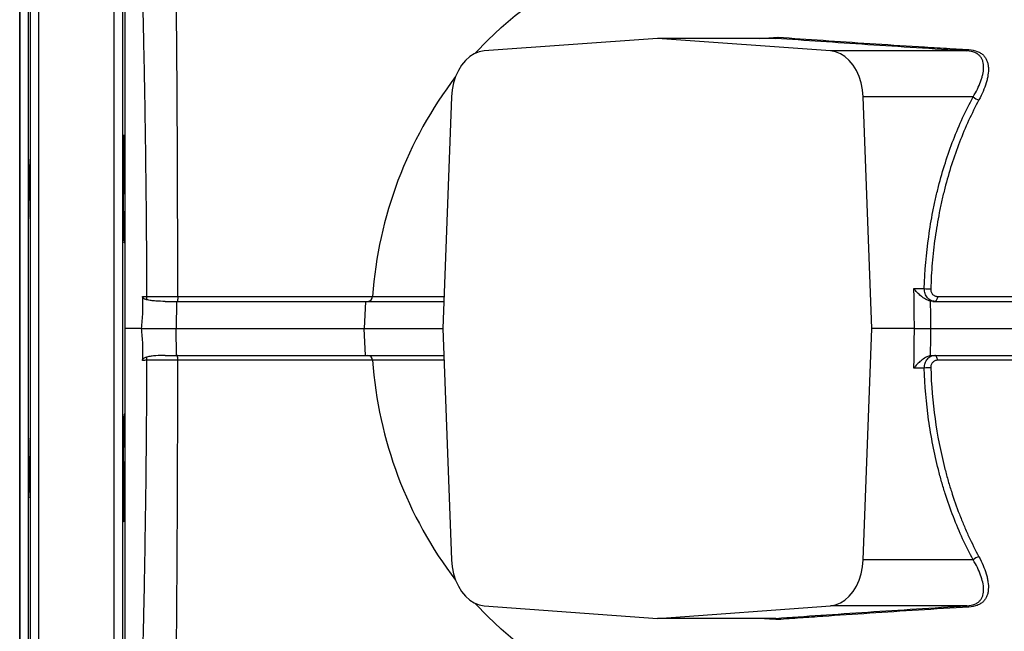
# Model space of a CAD drawing. Header units: millimetres. Extents: x 4 to 1093, y 9 to 2126.
# Tile 2 of 10: x 4 to 369, y 218 to 445. Entities that reach past the tile are written whole.
import ezdxf

# ---------------------------------------------------------------- set-up
doc = ezdxf.new("R2010")
doc.units = ezdxf.units.MM

msp = doc.modelspace()

# ---------------------------------------------------------------- linework, layer by layer
at = {"color": 8, "linetype": 'Continuous', "lineweight": 25}
for p, q in [((10.67, 570.12), (10.67, 330.12)), ((38.78, 330.12), (38.78, 570.12)), ((7.67, 330.12), (7.67, 567.17)), ((41.78, 567.17), (41.78, 93.07)), ((3.82, 145.12), (3.82, 515.12)), ((6.82, 518.07), (6.82, 142.17)), ((278.05, 437.62), (284.92, 438.06)), ((7.67, 93.07), (7.67, 330.12)), ((10.67, 330.12), (10.67, 90.12)), ((38.78, 90.12), (38.78, 330.12))]:
    msp.add_line(p, q, dxfattribs=at)
at = {"color": 7, "linetype": 'Continuous', "lineweight": 25}
for p, q in [((3.72, 515.12), (3.72, 145.12)), ((240.14, 437.62), (175.92, 432.95)), ((304.36, 432.95), (240.14, 437.62)), ((284.09, 437.62), (240.14, 437.62)), ((354.91, 432.95), (304.36, 432.95)), ((163.86, 415.94), (160.59, 330.12)), ((319.69, 330.12), (316.42, 415.94)), ((357.22, 415.94), (316.42, 415.94)), ((335.28, 344.85), (339.11, 344.85)), ((57.61, 340.12), (61.83, 340.12)), ((61.83, 340.12), (61.72, 330.12)), ((131.92, 340.12), (131.46, 330.12)), ((48.78, 330.12), (48.78, 330.12)), ((48.78, 330.12), (61.72, 330.12)), ((61.83, 320.12), (61.72, 330.12)), ((131.92, 320.12), (131.46, 330.12)), ((160.59, 330.12), (163.86, 244.29)), ((316.42, 244.29), (319.69, 330.12)), ((335.43, 330.12), (319.69, 330.12)), ((57.61, 320.12), (61.83, 320.12)), ((339.11, 315.39), (335.28, 315.39)), ((357.22, 244.29), (316.42, 244.29)), ((175.92, 227.29), (240.14, 222.62)), ((240.14, 222.62), (304.36, 227.29)), ((354.91, 227.29), (304.36, 227.29)), ((284.09, 222.62), (240.14, 222.62))]:
    msp.add_line(p, q, dxfattribs=at)
at = {"color": 7, "linetype": 'Continuous', "lineweight": 25, "flags": 128}
for points in [[(172.61, 432.08), (177.28, 436.95), (182.27, 441.65), (187.46, 446.07), (192.85, 450.2), (198.43, 454.02), (204.17, 457.53), (210.06, 460.71), (216.09, 463.56), (222.24, 466.07), (228.5, 468.24), (234.86, 470.06), (241.28, 471.52), (247.77, 472.62), (254.29, 473.36), (260.85, 473.74), (267.41, 473.75), (273.96, 473.4), (280.49, 472.68), (281.71, 472.51)], [(175.92, 432.95), (174.07, 432.62), (172.27, 431.92), (170.57, 430.85), (169, 429.44), (167.58, 427.72), (166.36, 425.73), (165.36, 423.5), (164.6, 421.1), (164.1, 418.56), (163.86, 415.94)], [(316.42, 415.94), (316.18, 418.56), (315.68, 421.1), (314.92, 423.5), (313.92, 425.73), (312.7, 427.72), (311.28, 429.44), (309.71, 430.85), (308.01, 431.92), (306.21, 432.62), (304.36, 432.95)], [(335.43, 330.12), (335.43, 330.59), (335.38, 335.27), (335.35, 338.39), (335.31, 341.5), (335.28, 344.85)], [(50.78, 341.97), (50.78, 341.8), (50.78, 341.64), (50.78, 341.47), (50.78, 341.31), (50.78, 341.16), (50.78, 341.01), (50.78, 340.88), (50.78, 340.75)], [(341.31, 340.24), (341.31, 340.12), (341.36, 335.12), (341.41, 330.12)], [(344, 341.94), (343.97, 341.58), (343.91, 341.23), (343.81, 340.92), (343.69, 340.64), (343.55, 340.42), (343.38, 340.26), (343.21, 340.15), (343.03, 340.12)], [(48.78, 330.12), (47.55, 330.12), (46.41, 330.12), (45.39, 330.12), (44.5, 330.12), (43.79, 330.12), (43.25, 330.12), (42.92, 330.12), (42.79, 330.12)], [(335.28, 315.39), (335.28, 315.62), (335.31, 318.74), (335.35, 321.85), (335.38, 324.97), (335.43, 330.12)], [(341.41, 330.12), (341.36, 325.12), (341.36, 324.96), (341.33, 321.84), (341.31, 320.12), (341.31, 320)], [(50.78, 319.49), (50.78, 319.36), (50.78, 319.22), (50.78, 319.08), (50.78, 318.93), (50.78, 318.77), (50.78, 318.6), (50.78, 318.44), (50.78, 318.27)], [(344, 318.29), (343.97, 318.66), (343.91, 319), (343.81, 319.32), (343.69, 319.59), (343.55, 319.82), (343.38, 319.98), (343.21, 320.09), (343.03, 320.12)], [(163.86, 244.29), (164.1, 241.68), (164.6, 239.14), (165.36, 236.74), (166.36, 234.51), (167.58, 232.52), (169, 230.8), (170.57, 229.39), (172.27, 228.32), (174.07, 227.62), (175.92, 227.29)], [(304.36, 227.29), (306.21, 227.62), (308.01, 228.32), (309.71, 229.39), (311.28, 230.8), (312.7, 232.52), (313.92, 234.51), (314.92, 236.74), (315.68, 239.14), (316.18, 241.68), (316.42, 244.29)], [(281.71, 187.73), (280.49, 187.56), (273.96, 186.84), (267.41, 186.49), (260.85, 186.5), (254.29, 186.88), (247.77, 187.62), (241.28, 188.72), (234.86, 190.18), (228.5, 192), (222.24, 194.17), (216.09, 196.68), (210.06, 199.53), (204.17, 202.71), (198.43, 206.22), (192.85, 210.04), (187.46, 214.17), (182.27, 218.59), (177.28, 223.29), (172.61, 228.16)]]:
    msp.add_lwpolyline(points, dxfattribs=at)
at = {"color": 8, "linetype": 'Continuous', "lineweight": 25, "flags": 128}
msp.add_lwpolyline([(161.04, 318.29), (160.54, 318.29), (146.99, 318.29), (134.58, 318.28), (134.58, 318.28), (134.58, 318.28)], dxfattribs=at)
at = {"color": 7, "linetype": 'Continuous', "lineweight": 25}
for centre, radius, start, end in [((354.8, 433.9), 0.959, 276.2545, 330.1769), ((285.67, 331.46), 151.45, 142.6087, 176.0264), ((359.98, 418.55), 3.8, 223.3863, 261.0092), ((341.04, 360.83), 16.09, 263.136, 271.6795), ((132.7, 342), 1.88, 273.0913, 358.712), ((132.7, 318.24), 1.88, 1.2966, 86.9001), ((285.82, 328.84), 151.62, 183.9919, 217.3729), ((341.04, 299.41), 16.09, 88.3205, 96.864), ((359.98, 241.69), 3.8, 98.9908, 136.6137), ((354.8, 226.33), 0.959, 29.8231, 83.7455)]:
    msp.add_arc(centre, radius, start, end, dxfattribs=at)
for points, knots in [([(42.79, 330.12), (42.79, 336.96), (42.79, 343.77), (42.79, 357.35), (42.79, 364.01), (42.8, 377.12), (42.8, 383.57), (42.8, 393.06), (42.8, 396.2), (42.8, 400.86), (42.8, 402.41), (42.8, 405.49), (42.8, 407.02), (42.81, 414.62), (42.81, 420.48), (42.81, 431.78), (42.81, 437.21), (42.82, 443.73), (42.82, 445.02), (42.82, 447.55), (42.82, 448.8), (42.82, 452.49), (42.82, 454.87), (42.82, 461.8), (42.83, 466.11), (42.83, 470.14)], [0, 0, 0, 0, 0.125, 0.125, 0.25, 0.25, 0.375, 0.375, 0.4375, 0.4375, 0.46875, 0.46875, 0.5, 0.5, 0.625, 0.625, 0.75, 0.75, 0.78125, 0.78125, 0.8125, 0.8125, 0.875, 0.875, 1, 1, 1, 1]), ([(49, 461.73), (49.06, 459.94), (49.11, 458.09), (49.22, 454.29), (49.27, 452.33), (49.37, 448.3), (49.41, 446.23), (49.49, 443.04), (49.51, 441.96), (49.56, 439.77), (49.59, 438.66), (49.71, 433.05), (49.8, 428.39), (49.94, 421.16), (49.99, 418.71), (50.07, 413.72), (50.11, 411.19), (50.17, 407.32), (50.19, 406.02), (50.23, 403.4), (50.25, 402.08), (50.31, 398.11), (50.34, 395.44), (50.45, 387.37), (50.51, 381.9), (50.62, 370.79), (50.66, 365.14), (50.72, 356.54), (50.73, 353.65), (50.75, 349.29), (50.76, 347.82), (50.77, 344.9), (50.77, 343.44), (50.78, 341.97)], [0, 0, 0, 0, 0.0625, 0.0625, 0.125, 0.125, 0.1875, 0.1875, 0.21875, 0.21875, 0.25, 0.25, 0.375, 0.375, 0.4375, 0.4375, 0.5, 0.5, 0.53125, 0.53125, 0.5625, 0.5625, 0.625, 0.625, 0.75, 0.75, 0.875, 0.875, 0.9375, 0.9375, 0.96875, 0.96875, 1, 1, 1, 1]), ([(62.34, 341.97), (62.34, 347.73), (62.33, 353.45), (62.31, 364.77), (62.3, 370.39), (62.27, 378.74), (62.26, 381.51), (62.25, 386.97), (62.24, 389.67), (62.2, 397.65), (62.18, 402.83), (62.13, 412.91), (62.1, 417.81), (62.06, 423.76), (62.05, 424.95), (62.03, 427.29), (62.03, 428.46), (62, 431.9), (61.98, 434.14), (61.93, 440.7), (61.89, 444.86), (61.81, 452.76), (61.77, 456.49), (61.73, 460.01)], [0, 0, 0, 0, 0.125, 0.125, 0.25, 0.25, 0.3125, 0.3125, 0.375, 0.375, 0.5, 0.5, 0.625, 0.625, 0.65625, 0.65625, 0.6875, 0.6875, 0.75, 0.75, 0.875, 0.875, 1, 1, 1, 1]), ([(284.1, 437.62), (284.25, 437.62), (284.39, 437.66), (284.6, 437.77), (284.67, 437.82), (284.8, 437.93), (284.86, 437.99), (284.92, 438.06)], [0, 0, 0, 0, 0.5, 0.5, 0.75, 0.75, 1, 1, 1, 1]), ([(354.91, 432.95), (342.19, 433.72), (329.93, 434.5), (306.33, 436.05), (294.98, 436.83), (284.1, 437.62)], [0, 0, 0, 0, 0.5, 0.5, 1, 1, 1, 1]), ([(284.92, 438.06), (290.34, 437.67), (295.89, 437.28), (307.23, 436.5), (313.02, 436.12), (324.81, 435.34), (330.82, 434.96), (340, 434.38), (343.09, 434.19), (349.32, 433.81), (352.47, 433.62), (355.64, 433.43)], [0, 0, 0, 0, 0.25, 0.25, 0.5, 0.5, 0.75, 0.75, 0.875, 0.875, 1, 1, 1, 1]), ([(357.22, 415.94), (357.8, 416.9), (358.32, 417.85), (359.24, 419.72), (359.64, 420.64), (360.15, 422.01), (360.31, 422.47), (360.58, 423.36), (360.69, 423.8), (360.98, 425.1), (361.1, 425.94), (361.13, 427.15), (361.11, 427.54), (361.02, 428.31), (360.95, 428.68), (360.74, 429.39), (360.61, 429.73), (360.27, 430.38), (360.05, 430.69), (359.55, 431.26), (359.27, 431.51), (358.77, 431.86), (358.59, 431.97), (358.22, 432.17), (358.02, 432.26), (356.98, 432.69), (356.01, 432.89), (354.91, 432.95)], [0, 0, 0, 0, 0.125, 0.125, 0.25, 0.25, 0.3125, 0.3125, 0.375, 0.375, 0.5, 0.5, 0.5625, 0.5625, 0.625, 0.625, 0.6875, 0.6875, 0.75, 0.75, 0.8125, 0.8125, 0.84375, 0.84375, 0.875, 0.875, 1, 1, 1, 1]), ([(355.64, 433.43), (356.8, 433.36), (357.84, 433.15), (358.97, 432.71), (359.19, 432.61), (359.61, 432.4), (359.81, 432.29), (360.37, 431.93), (360.71, 431.66), (361.3, 431.07), (361.56, 430.74), (362, 430.05), (362.18, 429.69), (362.48, 428.92), (362.6, 428.52), (362.77, 427.69), (362.83, 427.26), (362.91, 425.93), (362.86, 425.01), (362.66, 423.57), (362.57, 423.08), (362.34, 422.09), (362.21, 421.59), (361.75, 420.06), (361.37, 419.03), (360.48, 416.93), (359.97, 415.87), (359.39, 414.8)], [0, 0, 0, 0, 0.125, 0.125, 0.15625, 0.15625, 0.1875, 0.1875, 0.25, 0.25, 0.3125, 0.3125, 0.375, 0.375, 0.4375, 0.4375, 0.5, 0.5, 0.625, 0.625, 0.6875, 0.6875, 0.75, 0.75, 0.875, 0.875, 1, 1, 1, 1]), ([(339.11, 344.85), (339.32, 351.37), (339.86, 357.79), (341.18, 367.25), (341.7, 370.38), (342.61, 375.04), (342.94, 376.58), (343.63, 379.65), (344, 381.17), (345.92, 388.69), (347.76, 394.46), (352.04, 405.55), (354.48, 410.87), (357.22, 415.94)], [0, 0, 0, 0, 0.25, 0.25, 0.375, 0.375, 0.4375, 0.4375, 0.5, 0.5, 0.75, 0.75, 1, 1, 1, 1]), ([(359.39, 414.8), (356.68, 409.81), (354.28, 404.58), (350.06, 393.67), (348.24, 387.99), (346.34, 380.6), (345.98, 379.11), (345.3, 376.09), (344.98, 374.57), (344.07, 369.98), (343.55, 366.89), (342.9, 362.21), (342.7, 360.64), (342.35, 357.49), (342.19, 355.9), (341.79, 351.14), (341.61, 347.95), (341.51, 344.74)], [0, 0, 0, 0, 0.25, 0.25, 0.5, 0.5, 0.5625, 0.5625, 0.625, 0.625, 0.75, 0.75, 0.8125, 0.8125, 0.875, 0.875, 1, 1, 1, 1]), ([(42.24, 367.72), (42.22, 368.65), (42.2, 369.66), (42.18, 371.28), (42.17, 371.84), (42.15, 373), (42.15, 373.6), (42.13, 375.41), (42.12, 376.66), (42.1, 378.58), (42.1, 379.23), (42.09, 380.54), (42.09, 381.2), (42.08, 383.15), (42.08, 384.45), (42.07, 386.39), (42.07, 387.03), (42.07, 388.28), (42.08, 389.51), (42.08, 390.69), (42.08, 391.56), (42.08, 391.85), (42.09, 392.41), (42.09, 392.69), (42.1, 394.06), (42.11, 395.07), (42.12, 396.46), (42.13, 396.9), (42.14, 397.73), (42.15, 398.13), (42.17, 399.22), (42.18, 399.84), (42.21, 400.59), (42.22, 400.82), (42.23, 401.2), (42.24, 401.36), (42.27, 401.75), (42.29, 401.88), (42.33, 401.88), (42.34, 401.85), (42.36, 401.73), (42.37, 401.63), (42.39, 401.38), (42.4, 401.23), (42.43, 400.85), (42.44, 400.63), (42.47, 399.88), (42.5, 399.26), (42.53, 398.18), (42.54, 397.79), (42.56, 396.96), (42.57, 396.52), (42.6, 395.13), (42.62, 394.13), (42.65, 392.49), (42.66, 391.93), (42.68, 390.77), (42.69, 389.59), (42.71, 388.37), (42.72, 387.12), (42.73, 386.48), (42.74, 384.54), (42.75, 383.24), (42.76, 381.29), (42.76, 380.63), (42.77, 379.65), (42.77, 379.32), (42.77, 378.67), (42.77, 378.35), (42.77, 376.74), (42.77, 375.49), (42.77, 373.68), (42.76, 373.08), (42.76, 371.92), (42.76, 371.35), (42.74, 369.73), (42.73, 368.71), (42.71, 367.31), (42.71, 366.87), (42.69, 366.04), (42.69, 365.65), (42.67, 364.92), (42.66, 364.58), (42.64, 363.96), (42.63, 363.68), (42.6, 362.92), (42.58, 362.54), (42.55, 362.15), (42.54, 362.05), (42.52, 361.92), (42.51, 361.88), (42.47, 361.88), (42.45, 362), (42.42, 362.38), (42.41, 362.54), (42.38, 362.92), (42.37, 363.14), (42.35, 363.63), (42.34, 363.91), (42.32, 364.52), (42.31, 364.86), (42.27, 365.95), (42.25, 366.78), (42.24, 367.72)], [0, 0, 0, 0, 0.03125, 0.03125, 0.046875, 0.046875, 0.0625, 0.0625, 0.09375, 0.09375, 0.109375, 0.109375, 0.125, 0.125, 0.15625, 0.15625, 0.171875, 0.171875, 0.1875, 0.203125, 0.203125, 0.210937, 0.210937, 0.21875, 0.21875, 0.25, 0.25, 0.265625, 0.265625, 0.28125, 0.28125, 0.3125, 0.3125, 0.328125, 0.328125, 0.34375, 0.34375, 0.375, 0.375, 0.390625, 0.390625, 0.40625, 0.40625, 0.421875, 0.421875, 0.4375, 0.4375, 0.46875, 0.46875, 0.484375, 0.484375, 0.5, 0.5, 0.53125, 0.53125, 0.546875, 0.546875, 0.5625, 0.578125, 0.578125, 0.59375, 0.59375, 0.625, 0.625, 0.640625, 0.640625, 0.648437, 0.648437, 0.65625, 0.65625, 0.6875, 0.6875, 0.703125, 0.703125, 0.71875, 0.71875, 0.75, 0.75, 0.765625, 0.765625, 0.78125, 0.78125, 0.796875, 0.796875, 0.8125, 0.8125, 0.84375, 0.84375, 0.859375, 0.859375, 0.875, 0.875, 0.90625, 0.90625, 0.921875, 0.921875, 0.9375, 0.9375, 0.953125, 0.953125, 0.96875, 0.96875, 1, 1, 1, 1]), ([(7.13, 374.11), (7.11, 373.59), (7.1, 373.14), (7.09, 372.54), (7.08, 372.36), (7.07, 372.01), (7.06, 371.86), (7.04, 371.44), (7.03, 371.24), (7.01, 371.03), (7.01, 370.97), (6.99, 370.9), (6.99, 370.88), (6.97, 370.88), (6.96, 370.95), (6.94, 371.16), (6.93, 371.25), (6.92, 371.46), (6.91, 371.7), (6.9, 372.01), (6.89, 372.35), (6.89, 372.53), (6.88, 373.14), (6.87, 373.59), (6.86, 374.35), (6.85, 374.62), (6.85, 375.18), (6.85, 375.47), (6.84, 376.37), (6.84, 377), (6.83, 378), (6.83, 378.34), (6.83, 379.03), (6.83, 379.38), (6.84, 380.44), (6.84, 381.15), (6.84, 382.6), (6.85, 383.32), (6.86, 384.37), (6.86, 384.72), (6.87, 385.41), (6.87, 385.76), (6.88, 386.76), (6.89, 387.39), (6.91, 388.58), (6.92, 389.15), (6.94, 390.17), (6.96, 390.62), (6.97, 391.22), (6.98, 391.41), (6.99, 391.75), (7.01, 392.06), (7.02, 392.3), (7.03, 392.51), (7.04, 392.6), (7.06, 392.81), (7.07, 392.88), (7.09, 392.88), (7.09, 392.87), (7.1, 392.8), (7.11, 392.74), (7.13, 392.53), (7.14, 392.33), (7.15, 391.91), (7.16, 391.76), (7.16, 391.42), (7.17, 391.23), (7.18, 390.64), (7.19, 390.18), (7.2, 389.42), (7.2, 389.15), (7.2, 388.59), (7.21, 388.02), (7.21, 387.4), (7.21, 386.77), (7.22, 386.44), (7.22, 385.44), (7.22, 384.75), (7.22, 383.34), (7.21, 382.61), (7.21, 381.18), (7.2, 380.46), (7.2, 379.4), (7.19, 379.05), (7.19, 378.36), (7.18, 378.02), (7.17, 377.02), (7.16, 376.39), (7.15, 375.18), (7.14, 374.62), (7.13, 374.11)], [0, 0, 0, 0, 0.03125, 0.03125, 0.046875, 0.046875, 0.0625, 0.0625, 0.09375, 0.09375, 0.109375, 0.109375, 0.125, 0.125, 0.15625, 0.15625, 0.171875, 0.171875, 0.1875, 0.203125, 0.203125, 0.21875, 0.21875, 0.25, 0.25, 0.265625, 0.265625, 0.28125, 0.28125, 0.3125, 0.3125, 0.328125, 0.328125, 0.34375, 0.34375, 0.375, 0.375, 0.40625, 0.40625, 0.421875, 0.421875, 0.4375, 0.4375, 0.46875, 0.46875, 0.5, 0.5, 0.53125, 0.53125, 0.546875, 0.546875, 0.5625, 0.578125, 0.578125, 0.59375, 0.59375, 0.625, 0.625, 0.640625, 0.640625, 0.65625, 0.65625, 0.6875, 0.6875, 0.703125, 0.703125, 0.71875, 0.71875, 0.75, 0.75, 0.765625, 0.765625, 0.78125, 0.796875, 0.796875, 0.8125, 0.8125, 0.84375, 0.84375, 0.875, 0.875, 0.90625, 0.90625, 0.921875, 0.921875, 0.9375, 0.9375, 0.96875, 0.96875, 1, 1, 1, 1]), ([(341.31, 340.24), (341.02, 340.31), (340.73, 340.41), (340.15, 340.66), (339.85, 340.8), (339.27, 341.13), (338.99, 341.3), (338.44, 341.68), (338.16, 341.88), (337.38, 342.51), (336.91, 342.95), (336.25, 343.65), (336.04, 343.89), (335.74, 344.25), (335.64, 344.37), (335.46, 344.61), (335.37, 344.73), (335.28, 344.85)], [0, 0, 0, 0, 0.125, 0.125, 0.25, 0.25, 0.375, 0.375, 0.5, 0.5, 0.75, 0.75, 0.875, 0.875, 0.9375, 0.9375, 1, 1, 1, 1]), ([(343.03, 340.12), (342.77, 340.12), (342.51, 340.15), (342, 340.27), (341.76, 340.36), (341.29, 340.59), (341.06, 340.73), (340.63, 341.07), (340.43, 341.26), (340.07, 341.7), (339.91, 341.94), (339.62, 342.45), (339.5, 342.73), (339.31, 343.3), (339.23, 343.6), (339.14, 344.22), (339.11, 344.53), (339.11, 344.85)], [0, 0, 0, 0, 0.125, 0.125, 0.25, 0.25, 0.375, 0.375, 0.5, 0.5, 0.625, 0.625, 0.75, 0.75, 0.875, 0.875, 1, 1, 1, 1]), ([(341.51, 344.74), (341.5, 344.55), (341.51, 344.36), (341.57, 344), (341.62, 343.81), (341.74, 343.47), (341.81, 343.31), (342, 343), (342.1, 342.86), (342.45, 342.48), (342.73, 342.28), (343.19, 342.08), (343.35, 342.03), (343.67, 341.96), (343.84, 341.94), (344, 341.94)], [0, 0, 0, 0, 0.125, 0.125, 0.25, 0.25, 0.375, 0.375, 0.5, 0.5, 0.75, 0.75, 0.875, 0.875, 1, 1, 1, 1]), ([(49.23, 341.98), (49.28, 340.99), (49.31, 340), (49.32, 338.02), (49.3, 337.03), (49.17, 334.06), (49, 332.09), (48.78, 330.12)], [0, 0, 0, 0, 0.25, 0.25, 0.5, 0.5, 1, 1, 1, 1]), ([(50.78, 340.75), (50.61, 340.79), (50.44, 340.84), (50.11, 340.96), (49.96, 341.04), (49.66, 341.23), (49.52, 341.34), (49.37, 341.55), (49.32, 341.63), (49.26, 341.8), (49.24, 341.89), (49.23, 341.98)], [0, 0, 0, 0, 0.25, 0.25, 0.5, 0.5, 0.75, 0.75, 0.875, 0.875, 1, 1, 1, 1]), ([(57.61, 340.12), (56.46, 340.12), (55.32, 340.16), (53.6, 340.3), (53.03, 340.36), (51.9, 340.52), (51.33, 340.62), (50.78, 340.75)], [0, 0, 0, 0, 0.5, 0.5, 0.75, 0.75, 1, 1, 1, 1]), ([(61.83, 340.12), (69.56, 340.12), (77.03, 340.12), (91.09, 340.12), (97.68, 340.12), (109.72, 340.12), (115.15, 340.12), (122.21, 340.12), (124.36, 340.12), (127.3, 340.12), (128.23, 340.12), (130.06, 340.12), (130.99, 340.12), (131.92, 340.12)], [0, 0, 0, 0, 0.25, 0.25, 0.5, 0.5, 0.75, 0.75, 0.875, 0.875, 0.9375, 0.9375, 0.9999986, 0.9999986, 0.9999986, 0.9999986]), ([(62.34, 341.97), (62.34, 341.85), (62.34, 341.72), (62.33, 341.48), (62.33, 341.36), (62.32, 341.14), (62.31, 341.03), (62.29, 340.83), (62.29, 340.74), (62.27, 340.57), (62.26, 340.49), (62.23, 340.36), (62.22, 340.3), (62.2, 340.21), (62.19, 340.18), (62.16, 340.13), (62.15, 340.12), (62.14, 340.12)], [0, 0, 0, 0, 0.125, 0.125, 0.25, 0.25, 0.375, 0.375, 0.5, 0.5, 0.625, 0.625, 0.75, 0.75, 0.875, 0.875, 1, 1, 1, 1]), ([(62.34, 341.97), (66.35, 341.97), (70.28, 341.97), (76.08, 341.97), (77.99, 341.97), (81.78, 341.97), (83.64, 341.97), (89.11, 341.97), (92.62, 341.96), (99.37, 341.96), (102.61, 341.96), (107.27, 341.96), (108.78, 341.96), (111.75, 341.96), (113.2, 341.96), (116, 341.96), (117.36, 341.96), (119.97, 341.96), (121.22, 341.96), (124.83, 341.96), (127.02, 341.96), (129.51, 341.96), (129.99, 341.96), (130.7, 341.95), (130.93, 341.95), (131.39, 341.95), (131.61, 341.95), (132.29, 341.95), (132.97, 341.95), (133.66, 341.95), (134.12, 341.95), (134.35, 341.95), (134.58, 341.95)], [0, 0, 0, 0, 0.125, 0.125, 0.1875, 0.1875, 0.25, 0.25, 0.375, 0.375, 0.5, 0.5, 0.5625, 0.5625, 0.625, 0.625, 0.6875, 0.6875, 0.75, 0.75, 0.875, 0.875, 0.90625, 0.90625, 0.921875, 0.921875, 0.9375, 0.9375, 0.96875, 0.984375, 0.984375, 1, 1, 1, 1]), ([(131.92, 340.12), (135.76, 340.12), (143.33, 340.12), (153.15, 340.12), (159.29, 340.12), (160.97, 340.12)], [0, 0, 0, 0, 0.4277, 0.843809, 1, 1, 1, 1]), ([(342.29, 340.12), (347.7, 340.12), (353.17, 340.12), (391.13, 340.12), (425.46, 340.12), (496.19, 340.12), (532.58, 340.12), (587.23, 340.12), (605.45, 340.12), (641.69, 340.12), (659.72, 340.12), (713.32, 340.12), (748.44, 340.12), (816.42, 340.12), (849.26, 340.12), (880.33, 340.12)], [0.3537028, 0.3537028, 0.3537028, 0.3537028, 0.375, 0.375, 0.5, 0.5, 0.625, 0.625, 0.6875, 0.6875, 0.75, 0.75, 0.875, 0.875, 0.9999988, 0.9999988, 0.9999988, 0.9999988]), ([(344, 341.94), (364.61, 341.94), (385.76, 341.94), (418.27, 341.94), (429.24, 341.94), (451.44, 341.94), (462.67, 341.94), (479.72, 341.94), (485.44, 341.94), (496.94, 341.94), (502.72, 341.94), (520.18, 341.94), (531.81, 341.94), (555.09, 341.94), (566.73, 341.94), (590.02, 341.94), (601.67, 341.94), (624.96, 341.94), (636.61, 341.93), (654.09, 341.93), (659.92, 341.93), (668.66, 341.93), (671.57, 341.93), (677.4, 341.93), (680.31, 341.93), (694.87, 341.93), (706.39, 341.93), (729.17, 341.93), (740.42, 341.93), (762.68, 341.93), (773.69, 341.93), (795.44, 341.93), (806.18, 341.93), (822.11, 341.93), (827.39, 341.93), (837.87, 341.93), (843.08, 341.93), (853.43, 341.93), (858.56, 341.93), (866.17, 341.93), (868.7, 341.93), (872.46, 341.93), (874.34, 341.92), (876.53, 341.92), (877.61, 341.92), (878.16, 341.92), (878.39, 341.92), (878.55, 341.92), (878.63, 341.92), (878.7, 341.92)], [0, 0, 0, 0, 0.125, 0.125, 0.1875, 0.1875, 0.25, 0.25, 0.28125, 0.28125, 0.3125, 0.3125, 0.375, 0.375, 0.4375, 0.4375, 0.5, 0.5, 0.5625, 0.5625, 0.59375, 0.59375, 0.609375, 0.609375, 0.625, 0.625, 0.6875, 0.6875, 0.75, 0.75, 0.8125, 0.8125, 0.875, 0.875, 0.90625, 0.90625, 0.9375, 0.9375, 0.96875, 0.96875, 0.984375, 0.984375, 0.992187, 0.996094, 0.998047, 0.999023, 0.999512, 0.999512, 1, 1, 1, 1]), ([(42.83, 190.1), (42.83, 194.12), (42.82, 198.44), (42.82, 205.37), (42.82, 207.76), (42.82, 211.45), (42.82, 212.7), (42.82, 215.23), (42.82, 216.52), (42.81, 223.05), (42.81, 228.49), (42.81, 235.59), (42.81, 237.03), (42.81, 239.92), (42.81, 241.39), (42.81, 245.81), (42.81, 248.8), (42.8, 257.85), (42.8, 264.02), (42.8, 276.62), (42.8, 283.05), (42.79, 292.9), (42.79, 296.21), (42.79, 301.24), (42.79, 302.93), (42.79, 306.31), (42.79, 308), (42.79, 316.47), (42.79, 323.28), (42.79, 330.12)], [0, 0, 0, 0, 0.125, 0.125, 0.1875, 0.1875, 0.21875, 0.21875, 0.25, 0.25, 0.375, 0.375, 0.40625, 0.40625, 0.4375, 0.4375, 0.5, 0.5, 0.625, 0.625, 0.75, 0.75, 0.8125, 0.8125, 0.84375, 0.84375, 0.875, 0.875, 1, 1, 1, 1]), ([(48.78, 330.12), (49, 328.15), (49.17, 326.18), (49.34, 322.23), (49.33, 320.24), (49.23, 318.26)], [0, 0, 0, 0, 0.5, 0.5, 1, 1, 1, 1]), ([(61.72, 330.12), (69.41, 330.12), (76.84, 330.12), (90.82, 330.12), (97.38, 330.12), (109.35, 330.12), (114.75, 330.12), (121.77, 330.12), (123.91, 330.12), (126.83, 330.12), (127.76, 330.12), (129.59, 330.12), (130.52, 330.12), (131.46, 330.12)], [0, 0, 0, 0, 0.25, 0.25, 0.5, 0.5, 0.75, 0.75, 0.875, 0.875, 0.9375, 0.9375, 1, 1, 1, 1]), ([(131.46, 330.12), (135.29, 330.12), (142.88, 330.12), (152.73, 330.12), (158.91, 330.12), (160.59, 330.12)], [0, 0, 0, 0, 0.426513, 0.843642, 1, 1, 1, 1]), ([(335.43, 330.12), (335.82, 330.12), (336.25, 330.12), (337.23, 330.12), (337.74, 330.12), (338.55, 330.12), (338.82, 330.12), (339.36, 330.12), (339.63, 330.12), (340.16, 330.12), (340.42, 330.12), (340.93, 330.12), (341.17, 330.12), (341.41, 330.12)], [0, 0, 0, 0, 0.25, 0.25, 0.5, 0.5, 0.625, 0.625, 0.75, 0.75, 0.875, 0.875, 1, 1, 1, 1]), ([(341.41, 330.12), (347.03, 330.12), (352.71, 330.12), (390.92, 330.12), (425.29, 330.12), (496.09, 330.12), (532.52, 330.12), (587.22, 330.12), (605.46, 330.12), (641.74, 330.12), (659.78, 330.12), (713.43, 330.12), (748.59, 330.12), (816.64, 330.12), (849.51, 330.12), (880.61, 330.12)], [0.3528839, 0.3528839, 0.3528839, 0.3528839, 0.375, 0.375, 0.5, 0.5, 0.625, 0.625, 0.6875, 0.6875, 0.75, 0.75, 0.875, 0.875, 1, 1, 1, 1]), ([(50.78, 318.27), (50.77, 315.33), (50.76, 312.41), (50.73, 306.58), (50.72, 303.67), (50.66, 295.03), (50.62, 289.38), (50.51, 278.28), (50.45, 272.83), (50.31, 262.14), (50.23, 256.89), (50.13, 250.46), (50.11, 249.18), (50.07, 246.64), (50.05, 245.37), (49.99, 241.6), (49.94, 239.14), (49.85, 234.3), (49.81, 231.92), (49.71, 227.25), (49.66, 224.96), (49.56, 220.47), (49.51, 218.28), (49.41, 214.01), (49.36, 211.94), (49.21, 205.89), (49.11, 202.08), (49.01, 198.5)], [0, 0, 0, 0, 0.0625, 0.0625, 0.125, 0.125, 0.25, 0.25, 0.375, 0.375, 0.5, 0.5, 0.53125, 0.53125, 0.5625, 0.5625, 0.625, 0.625, 0.6875, 0.6875, 0.75, 0.75, 0.8125, 0.8125, 0.875, 0.875, 1, 1, 1, 1]), ([(49.23, 318.26), (49.23, 318.35), (49.25, 318.44), (49.32, 318.61), (49.36, 318.69), (49.52, 318.9), (49.66, 319.01), (49.95, 319.2), (50.11, 319.28), (50.44, 319.4), (50.61, 319.45), (50.78, 319.49)], [0, 0, 0, 0, 0.125, 0.125, 0.25, 0.25, 0.5, 0.5, 0.75, 0.75, 1, 1, 1, 1]), ([(57.61, 320.12), (56.46, 320.12), (55.31, 320.08), (53.6, 319.94), (53.03, 319.88), (51.9, 319.72), (51.33, 319.62), (50.78, 319.49)], [0, 0, 0, 0, 0.5, 0.5, 0.75, 0.75, 1, 1, 1, 1]), ([(62.34, 318.27), (61.01, 318.27), (59.67, 318.27), (58.34, 318.27), (55.82, 318.27), (53.3, 318.27), (50.78, 318.27)], [0, 0, 0, 0, 0.004, 0.004, 0.004, 0.0115656, 0.0115656, 0.0115656, 0.0115656]), ([(61.73, 200.23), (61.77, 203.73), (61.81, 207.46), (61.87, 213.4), (61.89, 215.44), (61.92, 218.6), (61.93, 219.66), (61.95, 221.82), (61.96, 222.91), (62, 228.41), (62.04, 232.98), (62.1, 242.43), (62.13, 247.31), (62.17, 254.88), (62.18, 257.45), (62.2, 261.36), (62.2, 262.67), (62.21, 265.32), (62.22, 266.65), (62.25, 273.37), (62.27, 278.82), (62.3, 289.85), (62.31, 295.44), (62.33, 306.75), (62.34, 312.47), (62.34, 318.27)], [0, 0, 0, 0, 0.125, 0.125, 0.1875, 0.1875, 0.21875, 0.21875, 0.25, 0.25, 0.375, 0.375, 0.5, 0.5, 0.5625, 0.5625, 0.59375, 0.59375, 0.625, 0.625, 0.75, 0.75, 0.875, 0.875, 1, 1, 1, 1]), ([(61.83, 320.12), (69.56, 320.12), (77.03, 320.12), (91.09, 320.12), (97.68, 320.12), (109.72, 320.12), (115.15, 320.12), (122.21, 320.12), (124.36, 320.12), (127.3, 320.12), (128.23, 320.12), (130.06, 320.12), (130.99, 320.12), (131.92, 320.12)], [0, 0, 0, 0, 0.25, 0.25, 0.5, 0.5, 0.75, 0.75, 0.875, 0.875, 0.9375, 0.9375, 1, 1, 1, 1]), ([(62.34, 318.27), (62.34, 318.39), (62.34, 318.52), (62.33, 318.76), (62.33, 318.87), (62.32, 319.1), (62.31, 319.21), (62.29, 319.41), (62.28, 319.5), (62.27, 319.67), (62.26, 319.75), (62.23, 319.88), (62.22, 319.94), (62.2, 320.03), (62.19, 320.06), (62.16, 320.11), (62.15, 320.12), (62.13, 320.12)], [0, 0, 0, 0, 0.125, 0.125, 0.25, 0.25, 0.375, 0.375, 0.5, 0.5, 0.625, 0.625, 0.75, 0.75, 0.875, 0.875, 1, 1, 1, 1]), ([(134.58, 318.28), (134.46, 318.28), (134.35, 318.28), (134.12, 318.28), (133.78, 318.28), (132.98, 318.28), (132.31, 318.28), (131.64, 318.28), (131.41, 318.28), (130.96, 318.28), (130.27, 318.28), (129.55, 318.28), (127.1, 318.28), (124.93, 318.28), (120.18, 318.28), (117.61, 318.28), (114.13, 318.28), (113.42, 318.28), (111.98, 318.28), (111.24, 318.28), (109.01, 318.28), (107.49, 318.28), (102.82, 318.28), (99.57, 318.28), (92.77, 318.27), (89.23, 318.27), (83.7, 318.27), (81.82, 318.27), (78.03, 318.27), (76.12, 318.27), (72.25, 318.27), (70.29, 318.27), (66.34, 318.27), (64.35, 318.27), (62.34, 318.27)], [0, 0, 0, 0, 0.007812, 0.007812, 0.015625, 0.03125, 0.0625, 0.0625, 0.078125, 0.078125, 0.09375, 0.125, 0.125, 0.25, 0.25, 0.375, 0.375, 0.40625, 0.40625, 0.4375, 0.4375, 0.5, 0.5, 0.625, 0.625, 0.75, 0.75, 0.8125, 0.8125, 0.875, 0.875, 0.9375, 0.9375, 1, 1, 1, 1]), ([(131.92, 320.12), (135.76, 320.12), (143.33, 320.12), (153.15, 320.12), (159.29, 320.12), (160.97, 320.12)], [0, 0, 0, 0, 0.427701, 0.84381, 1, 1, 1, 1]), ([(341.31, 320), (341.02, 319.93), (340.73, 319.83), (340.15, 319.58), (339.85, 319.44), (339.27, 319.11), (338.99, 318.94), (338.44, 318.56), (338.16, 318.35), (337.38, 317.73), (336.91, 317.28), (336.25, 316.59), (336.04, 316.35), (335.74, 315.99), (335.64, 315.87), (335.46, 315.63), (335.37, 315.51), (335.28, 315.39)], [0, 0, 0, 0, 0.125, 0.125, 0.25, 0.25, 0.375, 0.375, 0.5, 0.5, 0.75, 0.75, 0.875, 0.875, 0.9375, 0.9375, 1, 1, 1, 1]), ([(339.11, 315.39), (339.11, 315.71), (339.14, 316.03), (339.24, 316.64), (339.31, 316.94), (339.51, 317.52), (339.63, 317.79), (339.91, 318.31), (340.07, 318.54), (340.44, 318.98), (340.64, 319.17), (341.06, 319.51), (341.29, 319.65), (341.76, 319.89), (342.01, 319.97), (342.51, 320.09), (342.77, 320.12), (343.03, 320.12)], [0, 0, 0, 0, 0.125, 0.125, 0.25, 0.25, 0.375, 0.375, 0.5, 0.5, 0.625, 0.625, 0.75, 0.75, 0.875, 0.875, 1, 1, 1, 1]), ([(344, 318.29), (343.84, 318.29), (343.67, 318.28), (343.35, 318.21), (343.19, 318.16), (342.88, 318.03), (342.74, 317.94), (342.47, 317.75), (342.34, 317.63), (342.1, 317.38), (342, 317.24), (341.82, 316.94), (341.74, 316.77), (341.62, 316.43), (341.57, 316.25), (341.51, 315.88), (341.5, 315.69), (341.51, 315.5)], [0, 0, 0, 0, 0.125, 0.125, 0.25, 0.25, 0.375, 0.375, 0.5, 0.5, 0.625, 0.625, 0.75, 0.75, 0.875, 0.875, 1, 1, 1, 1]), ([(342.29, 320.12), (347.7, 320.12), (353.17, 320.12), (391.13, 320.12), (425.46, 320.12), (496.19, 320.12), (532.58, 320.12), (587.23, 320.12), (605.45, 320.12), (641.69, 320.12), (659.72, 320.12), (713.32, 320.12), (748.44, 320.12), (816.42, 320.12), (849.26, 320.12), (880.33, 320.12)], [0.3537028, 0.3537028, 0.3537028, 0.3537028, 0.375, 0.375, 0.5, 0.5, 0.625, 0.625, 0.6875, 0.6875, 0.75, 0.75, 0.875, 0.875, 1, 1, 1, 1]), ([(878.7, 318.31), (876.23, 318.31), (873.73, 318.31), (868.72, 318.31), (866.21, 318.31), (858.62, 318.31), (853.51, 318.31), (843.18, 318.31), (837.98, 318.31), (827.52, 318.31), (822.26, 318.31), (806.38, 318.31), (795.66, 318.31), (773.96, 318.31), (762.99, 318.31), (740.79, 318.31), (729.56, 318.31), (706.85, 318.31), (695.36, 318.31), (680.84, 318.31), (677.93, 318.31), (672.12, 318.31), (669.21, 318.31), (660.49, 318.31), (654.68, 318.31), (637.24, 318.3), (625.62, 318.3), (602.38, 318.3), (590.77, 318.3), (567.54, 318.3), (555.92, 318.3), (532.7, 318.3), (521.09, 318.3), (503.68, 318.3), (497.89, 318.3), (486.36, 318.3), (480.61, 318.3), (463.47, 318.3), (452.15, 318.3), (435.35, 318.3), (429.77, 318.3), (418.68, 318.29), (413.16, 318.29), (385.79, 318.29), (364.56, 318.29), (344, 318.29)], [0, 0, 0, 0, 0.015625, 0.015625, 0.03125, 0.03125, 0.0625, 0.0625, 0.09375, 0.09375, 0.125, 0.125, 0.1875, 0.1875, 0.25, 0.25, 0.3125, 0.3125, 0.375, 0.375, 0.390625, 0.390625, 0.40625, 0.40625, 0.4375, 0.4375, 0.5, 0.5, 0.5625, 0.5625, 0.625, 0.625, 0.6875, 0.6875, 0.71875, 0.71875, 0.75, 0.75, 0.8125, 0.8125, 0.84375, 0.84375, 0.875, 0.875, 1, 1, 1, 1]), ([(357.22, 244.29), (354.48, 249.37), (352.03, 254.7), (348.81, 263.08), (347.8, 265.93), (346.41, 270.31), (345.97, 271.79), (345.12, 274.76), (344.71, 276.26), (342.8, 283.79), (341.6, 289.93), (339.86, 302.47), (339.32, 308.86), (339.11, 315.39)], [0, 0, 0, 0, 0.25, 0.25, 0.375, 0.375, 0.4375, 0.4375, 0.5, 0.5, 0.75, 0.75, 1, 1, 1, 1]), ([(341.51, 315.5), (341.71, 309.08), (342.24, 302.79), (343.95, 290.45), (345.13, 284.41), (347.01, 277.01), (347.41, 275.53), (348.25, 272.6), (348.69, 271.15), (350.06, 266.83), (351.05, 264), (352.65, 259.86), (353.2, 258.49), (354.34, 255.79), (354.93, 254.45), (356.75, 250.5), (358.03, 247.93), (359.39, 245.44)], [0, 0, 0, 0, 0.25, 0.25, 0.5, 0.5, 0.5625, 0.5625, 0.625, 0.625, 0.75, 0.75, 0.8125, 0.8125, 0.875, 0.875, 1, 1, 1, 1]), ([(42.12, 264.2), (42.11, 265.13), (42.1, 266.14), (42.09, 267.77), (42.08, 268.33), (42.08, 269.48), (42.08, 270.08), (42.07, 271.9), (42.07, 273.14), (42.07, 275.07), (42.08, 275.72), (42.08, 277.03), (42.08, 277.69), (42.09, 279.64), (42.1, 280.94), (42.11, 282.88), (42.12, 283.52), (42.13, 284.77), (42.14, 286), (42.15, 287.18), (42.16, 288.05), (42.17, 288.33), (42.17, 288.9), (42.18, 289.18), (42.2, 290.54), (42.22, 291.55), (42.24, 292.94), (42.25, 293.38), (42.27, 294.22), (42.28, 294.61), (42.32, 295.7), (42.34, 296.32), (42.37, 297.07), (42.38, 297.3), (42.4, 297.68), (42.42, 297.84), (42.45, 298.22), (42.47, 298.35), (42.51, 298.36), (42.52, 298.32), (42.54, 298.2), (42.55, 298.1), (42.57, 297.85), (42.58, 297.69), (42.6, 297.32), (42.61, 297.09), (42.64, 296.34), (42.66, 295.73), (42.68, 294.64), (42.69, 294.25), (42.71, 293.42), (42.71, 292.98), (42.73, 291.6), (42.74, 290.59), (42.75, 288.95), (42.76, 288.39), (42.76, 287.23), (42.77, 286.05), (42.77, 284.83), (42.77, 283.57), (42.77, 282.93), (42.77, 281), (42.76, 279.7), (42.76, 277.74), (42.75, 277.09), (42.74, 276.11), (42.74, 275.78), (42.74, 275.13), (42.73, 274.8), (42.72, 273.2), (42.71, 271.95), (42.69, 270.14), (42.68, 269.54), (42.66, 268.38), (42.65, 267.81), (42.62, 266.19), (42.6, 265.18), (42.57, 263.77), (42.56, 263.33), (42.54, 262.5), (42.53, 262.11), (42.51, 261.39), (42.5, 261.05), (42.47, 260.43), (42.46, 260.14), (42.43, 259.39), (42.41, 259.01), (42.37, 258.62), (42.36, 258.52), (42.34, 258.39), (42.33, 258.36), (42.3, 258.35), (42.27, 258.48), (42.25, 258.86), (42.24, 259.02), (42.22, 259.4), (42.21, 259.61), (42.19, 260.11), (42.18, 260.39), (42.17, 261), (42.16, 261.34), (42.14, 262.43), (42.13, 263.27), (42.12, 264.2)], [0, 0, 0, 0, 0.03125, 0.03125, 0.046875, 0.046875, 0.0625, 0.0625, 0.09375, 0.09375, 0.109375, 0.109375, 0.125, 0.125, 0.15625, 0.15625, 0.171875, 0.171875, 0.1875, 0.203125, 0.203125, 0.210937, 0.210937, 0.21875, 0.21875, 0.25, 0.25, 0.265625, 0.265625, 0.28125, 0.28125, 0.3125, 0.3125, 0.328125, 0.328125, 0.34375, 0.34375, 0.375, 0.375, 0.390625, 0.390625, 0.40625, 0.40625, 0.421875, 0.421875, 0.4375, 0.4375, 0.46875, 0.46875, 0.484375, 0.484375, 0.5, 0.5, 0.53125, 0.53125, 0.546875, 0.546875, 0.5625, 0.578125, 0.578125, 0.59375, 0.59375, 0.625, 0.625, 0.640625, 0.640625, 0.648437, 0.648437, 0.65625, 0.65625, 0.6875, 0.6875, 0.703125, 0.703125, 0.71875, 0.71875, 0.75, 0.75, 0.765625, 0.765625, 0.78125, 0.78125, 0.796875, 0.796875, 0.8125, 0.8125, 0.84375, 0.84375, 0.859375, 0.859375, 0.875, 0.875, 0.90625, 0.90625, 0.921875, 0.921875, 0.9375, 0.9375, 0.953125, 0.953125, 0.96875, 0.96875, 1, 1, 1, 1]), ([(7.19, 270.58), (7.19, 270.06), (7.18, 269.61), (7.17, 269.01), (7.16, 268.83), (7.16, 268.49), (7.15, 268.33), (7.14, 267.92), (7.13, 267.71), (7.11, 267.5), (7.1, 267.44), (7.09, 267.37), (7.09, 267.36), (7.07, 267.36), (7.06, 267.43), (7.04, 267.64), (7.03, 267.72), (7.02, 267.93), (7.01, 268.18), (6.99, 268.48), (6.98, 268.82), (6.97, 269.01), (6.96, 269.61), (6.95, 270.07), (6.93, 270.83), (6.92, 271.09), (6.91, 271.65), (6.91, 271.94), (6.89, 272.84), (6.88, 273.47), (6.87, 274.47), (6.87, 274.81), (6.86, 275.51), (6.86, 275.85), (6.85, 276.91), (6.84, 277.62), (6.84, 279.07), (6.84, 279.79), (6.83, 280.85), (6.83, 281.19), (6.83, 281.88), (6.83, 282.23), (6.84, 283.23), (6.84, 283.86), (6.85, 285.06), (6.85, 285.62), (6.87, 286.64), (6.88, 287.09), (6.89, 287.7), (6.89, 287.88), (6.9, 288.22), (6.91, 288.53), (6.92, 288.77), (6.93, 288.98), (6.94, 289.07), (6.96, 289.28), (6.97, 289.35), (6.99, 289.36), (6.99, 289.34), (7.01, 289.27), (7.01, 289.22), (7.03, 289.01), (7.04, 288.8), (7.06, 288.39), (7.07, 288.23), (7.08, 287.89), (7.09, 287.71), (7.1, 287.11), (7.11, 286.65), (7.13, 285.89), (7.14, 285.62), (7.15, 285.06), (7.16, 284.49), (7.16, 283.87), (7.17, 283.24), (7.18, 282.91), (7.19, 281.91), (7.19, 281.22), (7.2, 279.81), (7.21, 279.08), (7.21, 277.65), (7.22, 276.93), (7.22, 275.87), (7.22, 275.52), (7.22, 274.83), (7.22, 274.49), (7.21, 273.5), (7.21, 272.86), (7.2, 271.65), (7.2, 271.09), (7.19, 270.58)], [0, 0, 0, 0, 0.03125, 0.03125, 0.046875, 0.046875, 0.0625, 0.0625, 0.09375, 0.09375, 0.109375, 0.109375, 0.125, 0.125, 0.15625, 0.15625, 0.171875, 0.171875, 0.1875, 0.203125, 0.203125, 0.21875, 0.21875, 0.25, 0.25, 0.265625, 0.265625, 0.28125, 0.28125, 0.3125, 0.3125, 0.328125, 0.328125, 0.34375, 0.34375, 0.375, 0.375, 0.40625, 0.40625, 0.421875, 0.421875, 0.4375, 0.4375, 0.46875, 0.46875, 0.5, 0.5, 0.53125, 0.53125, 0.546875, 0.546875, 0.5625, 0.578125, 0.578125, 0.59375, 0.59375, 0.625, 0.625, 0.640625, 0.640625, 0.65625, 0.65625, 0.6875, 0.6875, 0.703125, 0.703125, 0.71875, 0.71875, 0.75, 0.75, 0.765625, 0.765625, 0.78125, 0.796875, 0.796875, 0.8125, 0.8125, 0.84375, 0.84375, 0.875, 0.875, 0.90625, 0.90625, 0.921875, 0.921875, 0.9375, 0.9375, 0.96875, 0.96875, 1, 1, 1, 1]), ([(359.39, 245.44), (359.97, 244.36), (360.48, 243.31), (361.37, 241.22), (361.75, 240.19), (362.2, 238.67), (362.34, 238.16), (362.56, 237.16), (362.66, 236.67), (362.86, 235.24), (362.91, 234.31), (362.84, 233.21), (362.82, 232.99), (362.77, 232.56), (362.73, 232.35), (362.6, 231.72), (362.48, 231.32), (362.19, 230.55), (362, 230.19), (361.56, 229.5), (361.3, 229.17), (360.71, 228.58), (360.37, 228.31), (359.81, 227.95), (359.61, 227.84), (359.2, 227.63), (358.98, 227.53), (357.84, 227.09), (356.8, 226.88), (355.64, 226.81)], [0, 0, 0, 0, 0.125, 0.125, 0.25, 0.25, 0.3125, 0.3125, 0.375, 0.375, 0.5, 0.5, 0.53125, 0.53125, 0.5625, 0.5625, 0.625, 0.625, 0.6875, 0.6875, 0.75, 0.75, 0.8125, 0.8125, 0.84375, 0.84375, 0.875, 0.875, 1, 1, 1, 1]), ([(354.91, 227.29), (356.01, 227.35), (356.98, 227.55), (358.02, 227.98), (358.22, 228.07), (358.6, 228.27), (358.77, 228.38), (359.27, 228.73), (359.55, 228.98), (359.93, 229.41), (360.05, 229.56), (360.26, 229.86), (360.35, 230.02), (360.61, 230.51), (360.74, 230.85), (360.95, 231.56), (361.02, 231.93), (361.11, 232.7), (361.13, 233.1), (361.1, 234.31), (360.98, 235.14), (360.6, 236.88), (360.32, 237.78), (359.64, 239.6), (359.24, 240.52), (358.32, 242.39), (357.8, 243.34), (357.22, 244.29)], [0, 0, 0, 0, 0.125, 0.125, 0.15625, 0.15625, 0.1875, 0.1875, 0.25, 0.25, 0.28125, 0.28125, 0.3125, 0.3125, 0.375, 0.375, 0.4375, 0.4375, 0.5, 0.5, 0.625, 0.625, 0.75, 0.75, 0.875, 0.875, 1, 1, 1, 1]), ([(284.1, 222.62), (294.98, 223.41), (306.33, 224.19), (329.93, 225.74), (342.19, 226.52), (354.91, 227.29)], [0, 0, 0, 0, 0.5, 0.5, 1, 1, 1, 1]), ([(355.64, 226.81), (349.3, 226.43), (343.06, 226.05), (330.8, 225.28), (324.79, 224.89), (313, 224.12), (307.22, 223.73), (298.72, 223.15), (295.92, 222.96), (290.37, 222.57), (287.63, 222.37), (284.92, 222.18)], [0, 0, 0, 0, 0.25, 0.25, 0.5, 0.5, 0.75, 0.75, 0.875, 0.875, 1, 1, 1, 1]), ([(284.1, 222.62), (284.25, 222.62), (284.39, 222.58), (284.6, 222.47), (284.67, 222.42), (284.8, 222.31), (284.86, 222.25), (284.92, 222.18)], [0, 0, 0, 0, 0.5, 0.5, 0.75, 0.75, 1, 1, 1, 1])]:
    msp.add_open_spline(points, degree=3, knots=knots, dxfattribs=at)
for points in [[(284.1, 437.62), (284.1, 437.62), (284.09, 437.62), (284.09, 437.62)], [(49.23, 341.98), (49.74, 341.97), (50.26, 341.97), (50.78, 341.97)], [(50.78, 341.97), (54.63, 341.97), (58.49, 341.97), (62.34, 341.97)], [(342.29, 340.12), (341.96, 340.12), (341.63, 340.16), (341.31, 340.24)], [(50.78, 318.27), (50.26, 318.27), (49.74, 318.27), (49.23, 318.26)], [(341.31, 320), (341.63, 320.08), (341.96, 320.12), (342.29, 320.12)], [(284.09, 222.62), (284.09, 222.62), (284.1, 222.62), (284.1, 222.62)]]:
    msp.add_open_spline(points, degree=3, dxfattribs=at)
at = {"color": 8, "linetype": 'Continuous', "lineweight": 25}
for points, knots in [([(134.58, 341.95), (134.58, 341.95), (135.18, 342.01), (138.2, 341.84), (145.52, 342.03), (153.65, 341.95), (159.76, 341.95), (161.04, 341.95)], [0, 0, 0, 0, 0.0000011, 0.0753194, 0.3766256, 0.8698197, 1, 1, 1, 1]), ([(284.92, 222.18), (283.86, 222.25), (281.53, 222.39), (279.26, 222.54), (278.03, 222.62)], [0, 0, 0, 0, 0.454969, 1, 1, 1, 1])]:
    msp.add_open_spline(points, degree=3, knots=knots, dxfattribs=at)

doc.saveas('drawing.dxf')
